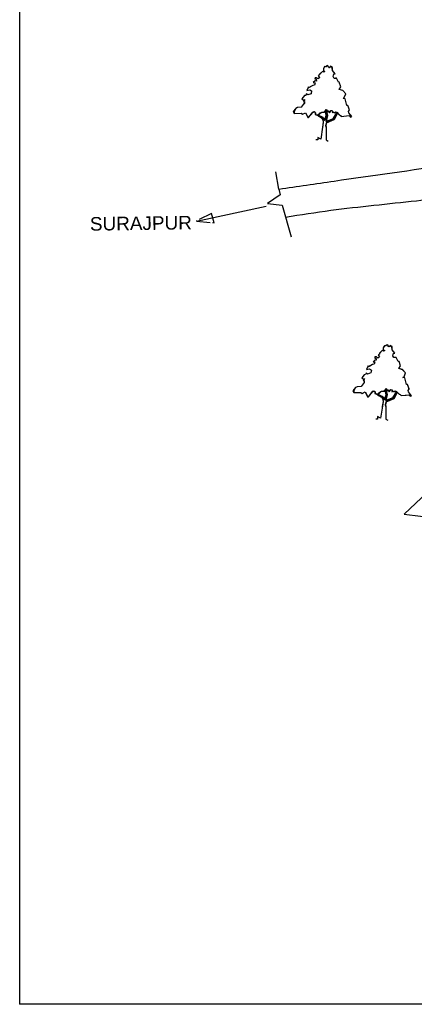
# Model space of a CAD drawing. Extents: x -1681144284 to 869601005, y 729490 to 12991622.
# Tile 1 of 7: x -3006915 to -2576618, y 729490 to 1801332. Entities that reach past the tile are written whole.
import ezdxf

# ---------------------------------------------------------------- set-up
doc = ezdxf.new("R2010")
doc.units = ezdxf.units.MI
doc.header["$MEASUREMENT"] = 0
doc.linetypes.add('CENTER2', pattern=[1.125, 0.75, -0.125, 0.125, -0.125])
doc.styles.add('ARIAL', font='arial.ttf')

# ---------------------------------------------------------------- blocks, each defined once
blk = doc.blocks.new('Tree - type 3 evergreen elevation')
at = {"color": 78}
for points in [[(22.0124, 137.721), (18.5475, 141.5624), (15.5282, 138.2446), (13.8028, 139.3505), (13.3714, 142.1153), (11.2148, 143.2214), (8.1954, 140.4564), (4.7447, 141.0094), (2.1567, 136.0326), (2.1567, 131.6088), (5.6074, 129.9499), (3.0193, 128.2909), (0.4313, 130.5029), (-6.9015, 123.3141), (-6.9015, 121.6552), (-9.9208, 119.9963), (-9.0581, 118.3373), (-6.9015, 115.0195), (-10.7835, 112.2546), (-14.6656, 115.0195), (-16.8222, 114.4665), (-17.6849, 112.2546), (-14.6656, 111.7016), (-14.2342, 107.2778), (-17.6065, 107.8307), (-21.5669, 103.9599), (-17.2536, 103.4069), (-18.9789, 97.8771), (-22.8609, 97.3241), (-27.1743, 94.5593), (-32.3504, 91.7944), (-32.7817, 94.0063), (-36.6638, 85.7116), (-29.7624, 87.3705), (-25.449, 84.6056), (-26.743, 77.9699), (-34.507, 75.205), (-37.9578, 77.4169), (-39.2518, 74.099), (-42.2711, 73.5461), (-44.8592, 70.2282), (-47.8786, 66.3574), (-43.9965, 63.0395), (-41.4085, 64.6985), (-44.3346, 59.8898), (-42.2089, 60.1377), (-42.5159, 55.7849), (-49.6039, 46.4502), (-58.2307, 45.8972), (-62.1127, 43.6853), (-68.5828, 36.4966), (-65.9947, 32.0727), (-50.0352, 32.6257), (-47.0159, 30.4138), (-39.6831, 33.7317), (-34.507, 22.6721), (-32.3504, 22.6721), (-22.4296, 34.8376), (-19.4102, 36.4966), (-17.2536, 33.7317), (-17.2536, 29.8608), (-13.8028, 28.7549), (-9.0581, 28.7549), (-7.3328, 32.6257), (-1.7254, 35.3906), (3.8821, 35.9436), (6.4701, 38.1555), (6.9014, 38.7085), (8.1954, 41.4734), (9.9208, 40.3674), (11.2148, 35.9436), (14.2341, 37.6025), (15.0968, 36.4966), (15.9595, 33.7317), (18.9789, 38.7085), (21.9982, 38.7085), (23.2922, 36.4966), (21.9982, 34.2847), (25.4489, 35.3906), (26.743, 33.7317), (29.7623, 35.9436), (32.7817, 34.8376), (38.8204, 28.7549), (41.4084, 27.6489), (43.5651, 25.437), (61.6813, 27.0959), (65.132, 23.7781), (67.7201, 24.884), (60.8186, 33.7317), (60.3873, 37.0495), (62.544, 40.3674), (58.662, 50.874), (56.5053, 50.874), (52.1919, 66.3574), (47.8785, 66.9103), (50.4665, 69.1222), (53.9172, 77.9699), (47.0158, 85.1586), (38.3891, 87.9235), (42.2711, 94.0063)], [(42.2711, 94.0063), (38.8204, 104.5129), (36.6637, 104.5129), (32.3503, 113.9135), (29.7623, 113.3605), (26.743, 113.3605), (24.5862, 117.7844), (25.8802, 123.8671), (29.331, 123.8671), (22.8609, 131.6088), (21.9982, 137.6916)], [(-12.9401, 28.7549), (-2.588, 22.1191), (0.8626, 17.6953), (1.7253, 11.6125), (0, 0)], [(-9.9208, 28.2019), (0, 23.2251), (3.4507, 19.9072), (4.7447, 15.4834), (8.6267, 27.0959), (6.4701, 37.6025)], [(34.5071, 33.1787), (27.1743, 18.2483), (9.0581, 10.5066), (7.7641, 3.8708), (8.1954, 0)], [(8.1954, 40.3674), (11.2148, 27.6489), (8.1954, 13.8245), (24.5862, 19.9072), (32.7817, 34.2847)]]:
    blk.add_lwpolyline(points, dxfattribs=at)

msp = doc.modelspace()

# ---------------------------------------------------------------- linework, layer by layer
at = {"ltscale": 10}
for p, q in [((-3006915, 1870862), (-3006915, 729490)), ((-2724240, 1616886), (-2727771, 1635769)), ((-2723071, 1610638), (-2736785, 1601347)), ((-2724240, 1616886), (-2723071, 1610638)), ((-2814129, 1582175), (-2738303, 1598179)), ((-2736785, 1601347), (-2720899, 1599376)), ((-2720899, 1599376), (-2710934, 1564970)), ((-2556503, 1292414), (-2587785, 1262990)), ((-2587785, 1262990), (-2551368, 1258473)), ((-2022402, 729490), (-3006915, 729490))]:
    msp.add_line(p, q, dxfattribs=at)
at = {"color": 0}
for p, q in [((-2674780, 1749704), (-2675652, 1747962)), ((-2675652, 1747962), (-2675652, 1745888)), ((-2674439, 1750295), (-2674780, 1749704)), ((-2673471, 1750140), (-2674439, 1750295)), ((-2671406, 1751332), (-2673471, 1750140)), ((-2670395, 1750813), (-2671406, 1751332)), ((-2670193, 1749807), (-2670395, 1750813)), ((-2669384, 1748999), (-2670193, 1749807)), ((-2667969, 1750609), (-2669384, 1748999)), ((-2665947, 1749442), (-2667969, 1750609)), ((-2665947, 1745888), (-2665947, 1749442)), ((-2684808, 1738112), (-2684953, 1736816)), ((-2684953, 1736816), (-2683537, 1736557)), ((-2683537, 1738112), (-2684808, 1738112)), ((-2681718, 1736816), (-2683537, 1738112)), ((-2683537, 1736557), (-2683537, 1734516)), ((-2679898, 1738112), (-2681718, 1736816)), ((-2679898, 1741222), (-2681279, 1740425)), ((-2681279, 1740425), (-2679898, 1738112)), ((-2679738, 1742092), (-2679898, 1741222)), ((-2676461, 1745370), (-2679738, 1742092)), ((-2675248, 1744333), (-2676461, 1745370)), ((-2675652, 1745888), (-2674034, 1745111)), ((-2674034, 1745111), (-2675248, 1744333)), ((-2662914, 1742259), (-2665947, 1745888)), ((-2665138, 1739408), (-2664532, 1742259)), ((-2664127, 1737334), (-2665138, 1739408)), ((-2664532, 1742259), (-2662914, 1742259)), ((-2662408, 1737516), (-2664127, 1737334)), ((-2661463, 1737516), (-2662408, 1737516)), ((-2659477, 1733187), (-2661463, 1737516)), ((-2692029, 1728262), (-2693849, 1724374)), ((-2691831, 1727247), (-2692029, 1728262)), ((-2687379, 1729817), (-2691831, 1727247)), ((-2685559, 1730076), (-2687379, 1729817)), ((-2684751, 1732668), (-2685559, 1730076)), ((-2658668, 1725411), (-2656848, 1728262)), ((-2656848, 1728262), (-2658466, 1733187)), ((-2696478, 1718671), (-2699106, 1715302)), ((-2699106, 1715302), (-2697286, 1713746)), ((-2695062, 1718930), (-2696478, 1718671)), ((-2694456, 1720486), (-2695062, 1718930)), ((-2692838, 1719449), (-2694456, 1720486)), ((-2693849, 1724374), (-2690614, 1725151)), ((-2689199, 1720745), (-2692838, 1719449)), ((-2690614, 1725151), (-2688592, 1723855)), ((-2688592, 1723855), (-2689199, 1720745)), ((-2654596, 1724339), (-2658668, 1725411)), ((-2651389, 1720745), (-2654596, 1724339)), ((-2654220, 1715561), (-2653007, 1716598)), ((-2652198, 1715302), (-2654220, 1715561)), ((-2653007, 1716598), (-2651389, 1720745)), ((-2650176, 1708044), (-2652198, 1715302)), ((-2705778, 1704674), (-2707724, 1701304)), ((-2703959, 1705711), (-2705778, 1704674)), ((-2699915, 1705970), (-2703959, 1705711)), ((-2696381, 1710224), (-2699915, 1705970)), ((-2696073, 1714524), (-2697445, 1712270)), ((-2697445, 1712270), (-2696381, 1712270)), ((-2697286, 1713746), (-2696073, 1714524)), ((-2696381, 1712270), (-2696381, 1710224)), ((-2649165, 1708044), (-2650176, 1708044)), ((-2647237, 1703286), (-2649165, 1708044)), ((-2707724, 1701304), (-2707620, 1699269)), ((-2707636, 1699268), (-2700117, 1699490)), ((-2700117, 1699490), (-2698702, 1698453)), ((-2698702, 1698453), (-2695264, 1700008)), ((-2695264, 1700008), (-2692499, 1694629)), ((-2692499, 1694629), (-2691827, 1694824)), ((-2691827, 1694824), (-2686930, 1700830)), ((-2686930, 1700830), (-2685761, 1701304)), ((-2685761, 1701304), (-2684430, 1699973)), ((-2684430, 1699973), (-2684430, 1698558)), ((-2684430, 1698558), (-2683133, 1697809)), ((-2683133, 1697809), (-2681313, 1697700)), ((-2682729, 1697784), (-2682425, 1697481)), ((-2682729, 1697784), (-2681158, 1696214)), ((-2681549, 1697386), (-2681745, 1697725)), ((-2676663, 1695083), (-2681549, 1697386)), ((-2680909, 1697675), (-2681313, 1698373)), ((-2681313, 1698373), (-2681313, 1697700)), ((-2681158, 1696214), (-2677642, 1694651)), ((-2677472, 1700786), (-2680909, 1697675)), ((-2680909, 1697675), (-2680100, 1699490)), ((-2680100, 1699490), (-2677472, 1700786)), ((-2677642, 1694651), (-2676504, 1692679)), ((-2677472, 1700786), (-2674394, 1700786)), ((-2675045, 1693528), (-2676663, 1695083)), ((-2676663, 1695083), (-2674439, 1691454)), ((-2674439, 1691454), (-2675045, 1693528)), ((-2672559, 1696605), (-2674439, 1691454)), ((-2674394, 1700786), (-2673630, 1702082)), ((-2673630, 1702082), (-2672821, 1703637)), ((-2673630, 1701823), (-2672559, 1696605)), ((-2673630, 1701823), (-2672619, 1696898)), ((-2672821, 1703637), (-2672134, 1703241)), ((-2671406, 1697157), (-2672821, 1703637)), ((-2672821, 1703637), (-2672134, 1703241)), ((-2672821, 1690677), (-2671406, 1697157)), ((-2671406, 1697157), (-2672821, 1690677)), ((-2665138, 1693528), (-2672821, 1690677)), ((-2672821, 1690677), (-2665138, 1693528)), ((-2672134, 1703241), (-2671406, 1701045)), ((-2671406, 1697157), (-2672017, 1699732)), ((-2672013, 1703119), (-2671406, 1701045)), ((-2671406, 1701045), (-2670310, 1702142)), ((-2670310, 1702142), (-2669826, 1701304)), ((-2669182, 1700008), (-2670310, 1702142)), ((-2669826, 1701304), (-2669116, 1700074)), ((-2667674, 1702572), (-2669182, 1700008)), ((-2669116, 1700074), (-2667674, 1702572)), ((-2667674, 1702572), (-2666351, 1702341)), ((-2666351, 1702341), (-2665745, 1701304)), ((-2666351, 1702341), (-2665745, 1701304)), ((-2665745, 1701304), (-2666351, 1700267)), ((-2665745, 1701304), (-2666351, 1700267)), ((-2666351, 1700267), (-2664734, 1700786)), ((-2666351, 1700267), (-2664734, 1700786)), ((-2661297, 1700527), (-2665138, 1693528)), ((-2665138, 1693528), (-2664248, 1695070)), ((-2664734, 1700786), (-2664127, 1700008)), ((-2664734, 1700786), (-2664127, 1700008)), ((-2664127, 1700008), (-2662712, 1701045)), ((-2664127, 1700008), (-2662712, 1701045)), ((-2663925, 1692750), (-2660488, 1699749)), ((-2662712, 1701045), (-2661297, 1700527)), ((-2662712, 1701045), (-2661297, 1700527)), ((-2661297, 1700527), (-2660488, 1699749)), ((-2660488, 1699749), (-2658537, 1697798)), ((-2658537, 1697798), (-2657921, 1697443)), ((-2657921, 1697443), (-2657284, 1697075)), ((-2657284, 1697075), (-2656242, 1696120)), ((-2656242, 1696120), (-2650692, 1696628)), ((-2650692, 1696628), (-2647557, 1696915)), ((-2648356, 1701563), (-2647237, 1703286)), ((-2648154, 1700008), (-2648356, 1701563)), ((-2644919, 1695861), (-2648154, 1700008)), ((-2647557, 1696915), (-2646132, 1695342)), ((-2646132, 1695342), (-2644919, 1695861)), ((-2676624, 1684460), (-2678580, 1671295)), ((-2675854, 1689640), (-2676761, 1683537)), ((-2675854, 1689640), (-2676624, 1684460)), ((-2676504, 1692679), (-2675854, 1689640)), ((-2673024, 1686011), (-2672417, 1689121)), ((-2672821, 1684197), (-2673024, 1686011)), ((-2672821, 1684197), (-2672821, 1670432)), ((-2672417, 1689121), (-2663925, 1692750)), ((-2678580, 1671295), (-2681865, 1673192)), ((-2681865, 1673192), (-2681865, 1670432)), ((-2681865, 1670432), (-2683892, 1670432)), ((-2672821, 1670432), (-2670533, 1669111)), ((-2606260, 1447443), (-2608325, 1446251)), ((-2605250, 1446924), (-2606260, 1447443)), ((-2614753, 1437333), (-2616134, 1436536)), ((-2616134, 1436536), (-2614753, 1434223)), ((-2614593, 1438203), (-2614753, 1437333)), ((-2611315, 1441481), (-2614593, 1438203)), ((-2610102, 1440444), (-2611315, 1441481)), ((-2609635, 1445815), (-2610506, 1444073)), ((-2610506, 1444073), (-2610506, 1441999)), ((-2610506, 1441999), (-2608889, 1441222)), ((-2608889, 1441222), (-2610102, 1440444)), ((-2609293, 1446406), (-2609635, 1445815)), ((-2608325, 1446251), (-2609293, 1446406)), ((-2605047, 1445918), (-2605250, 1446924)), ((-2604239, 1445110), (-2605047, 1445918)), ((-2602823, 1446720), (-2604239, 1445110)), ((-2600801, 1445553), (-2602823, 1446720)), ((-2600801, 1441999), (-2600801, 1445553)), ((-2597769, 1438370), (-2600801, 1441999)), ((-2599993, 1435519), (-2599386, 1438370)), ((-2599386, 1438370), (-2597769, 1438370)), ((-2622233, 1425928), (-2626686, 1423358)), ((-2620414, 1426187), (-2622233, 1425928)), ((-2619605, 1428779), (-2620414, 1426187)), ((-2619662, 1434223), (-2619807, 1432927)), ((-2619807, 1432927), (-2618392, 1432668)), ((-2618392, 1434223), (-2619662, 1434223)), ((-2616572, 1432927), (-2618392, 1434223)), ((-2618392, 1432668), (-2618392, 1430627)), ((-2614753, 1434223), (-2616572, 1432927)), ((-2598982, 1433445), (-2599993, 1435519)), ((-2597263, 1433627), (-2598982, 1433445)), ((-2596318, 1433627), (-2597263, 1433627)), ((-2594331, 1429298), (-2596318, 1433627)), ((-2591703, 1424373), (-2593320, 1429298)), ((-2629917, 1415041), (-2631332, 1414782)), ((-2629310, 1416597), (-2629917, 1415041)), ((-2627693, 1415560), (-2629310, 1416597)), ((-2626884, 1424373), (-2628704, 1420485)), ((-2628704, 1420485), (-2625469, 1421262)), ((-2624053, 1416856), (-2627693, 1415560)), ((-2626686, 1423358), (-2626884, 1424373)), ((-2625469, 1421262), (-2623447, 1419966)), ((-2623447, 1419966), (-2624053, 1416856)), ((-2593523, 1421522), (-2591703, 1424373)), ((-2589450, 1420450), (-2593523, 1421522)), ((-2586244, 1416856), (-2589450, 1420450)), ((-2587861, 1412709), (-2586244, 1416856)), ((-2631236, 1406335), (-2634769, 1402081)), ((-2631332, 1414782), (-2633961, 1411413)), ((-2633961, 1411413), (-2632141, 1409857)), ((-2630928, 1410635), (-2632299, 1408381)), ((-2632299, 1408381), (-2631236, 1408381)), ((-2632141, 1409857), (-2630928, 1410635)), ((-2631236, 1408381), (-2631236, 1406335)), ((-2589074, 1411672), (-2587861, 1412709)), ((-2587052, 1411413), (-2589074, 1411672)), ((-2585031, 1404155), (-2587052, 1411413)), ((-2584020, 1404155), (-2585031, 1404155)), ((-2582091, 1399397), (-2584020, 1404155)), ((-2640633, 1400785), (-2642578, 1397415)), ((-2642578, 1397415), (-2642475, 1395380)), ((-2642490, 1395379), (-2634971, 1395601)), ((-2638813, 1401822), (-2640633, 1400785)), ((-2634769, 1402081), (-2638813, 1401822)), ((-2634971, 1395601), (-2633556, 1394564)), ((-2633556, 1394564), (-2630119, 1396119)), ((-2630119, 1396119), (-2627354, 1390740)), ((-2626682, 1390935), (-2621784, 1396941)), ((-2621784, 1396941), (-2620616, 1397415)), ((-2620616, 1397415), (-2619285, 1396084)), ((-2619285, 1396084), (-2619285, 1394668)), ((-2619285, 1394668), (-2617987, 1393920)), ((-2617987, 1393920), (-2616168, 1393811)), ((-2617583, 1393895), (-2617280, 1393592)), ((-2617583, 1393895), (-2616013, 1392325)), ((-2616403, 1393497), (-2616599, 1393836)), ((-2611517, 1391194), (-2616403, 1393497)), ((-2615763, 1393786), (-2616168, 1394484)), ((-2616168, 1394484), (-2616168, 1393811)), ((-2612326, 1396897), (-2615763, 1393786)), ((-2615763, 1393786), (-2614955, 1395601)), ((-2614955, 1395601), (-2612326, 1396897)), ((-2612326, 1396897), (-2609249, 1396897)), ((-2609249, 1396897), (-2608485, 1398193)), ((-2608485, 1398193), (-2607676, 1399748)), ((-2608485, 1397934), (-2607414, 1392716)), ((-2608485, 1397934), (-2607474, 1393009)), ((-2607676, 1399748), (-2606989, 1399352)), ((-2606260, 1393268), (-2607676, 1399748)), ((-2607676, 1399748), (-2606989, 1399352)), ((-2606989, 1399352), (-2606260, 1397156)), ((-2606260, 1393268), (-2606872, 1395843)), ((-2606867, 1399230), (-2606260, 1397156)), ((-2606260, 1397156), (-2605164, 1398253)), ((-2605164, 1398253), (-2604681, 1397415)), ((-2604036, 1396119), (-2605164, 1398253)), ((-2604681, 1397415), (-2603970, 1396185)), ((-2602528, 1398683), (-2604036, 1396119)), ((-2603970, 1396185), (-2602528, 1398683)), ((-2602528, 1398683), (-2601206, 1398452)), ((-2601206, 1398452), (-2600599, 1397415)), ((-2601206, 1398452), (-2600599, 1397415)), ((-2600599, 1397415), (-2601206, 1396378)), ((-2600599, 1397415), (-2601206, 1396378)), ((-2601206, 1396378), (-2599588, 1396897)), ((-2601206, 1396378), (-2599588, 1396897)), ((-2596151, 1396638), (-2599993, 1389639)), ((-2599588, 1396897), (-2598982, 1396119)), ((-2599588, 1396897), (-2598982, 1396119)), ((-2598982, 1396119), (-2597566, 1397156)), ((-2598982, 1396119), (-2597566, 1397156)), ((-2598779, 1388861), (-2595342, 1395860)), ((-2597566, 1397156), (-2596151, 1396638)), ((-2597566, 1397156), (-2596151, 1396638)), ((-2596151, 1396638), (-2595342, 1395860)), ((-2595342, 1395860), (-2593391, 1393909)), ((-2593391, 1393909), (-2592776, 1393554)), ((-2592776, 1393554), (-2592138, 1393186)), ((-2583211, 1397674), (-2582091, 1399397)), ((-2583009, 1396119), (-2583211, 1397674)), ((-2579774, 1391972), (-2583009, 1396119)), ((-2627354, 1390740), (-2626682, 1390935)), ((-2616013, 1392325), (-2612497, 1390762)), ((-2612497, 1390762), (-2611358, 1388790)), ((-2610709, 1385751), (-2611615, 1379648)), ((-2609900, 1389639), (-2611517, 1391194)), ((-2611517, 1391194), (-2609293, 1387565)), ((-2610709, 1385751), (-2611478, 1380571)), ((-2611358, 1388790), (-2610709, 1385751)), ((-2609293, 1387565), (-2609900, 1389639)), ((-2607414, 1392716), (-2609293, 1387565)), ((-2607878, 1382122), (-2607271, 1385232)), ((-2607676, 1386788), (-2606260, 1393268)), ((-2606260, 1393268), (-2607676, 1386788)), ((-2599993, 1389639), (-2607676, 1386788)), ((-2607676, 1386788), (-2599993, 1389639)), ((-2607271, 1385232), (-2598779, 1388861)), ((-2599993, 1389639), (-2599102, 1391181)), ((-2592138, 1393186), (-2591096, 1392231)), ((-2591096, 1392231), (-2585546, 1392739)), ((-2585546, 1392739), (-2582412, 1393026)), ((-2582412, 1393026), (-2580987, 1391453)), ((-2580987, 1391453), (-2579774, 1391972)), ((-2611478, 1380571), (-2613434, 1367406)), ((-2607676, 1380308), (-2607878, 1382122)), ((-2607676, 1380308), (-2607676, 1366544)), ((-2616719, 1366544), (-2618747, 1366544)), ((-2613434, 1367406), (-2616719, 1369303)), ((-2616719, 1369303), (-2616719, 1366544)), ((-2607676, 1366544), (-2605387, 1365222))]:
    msp.add_line(p, q, dxfattribs=at)
at = {"linetype": 'CENTER2', "ltscale": 20000}
for p, q in [((-2797609, 1590229), (-2814129, 1582175)), ((-2794736, 1580237), (-2797609, 1590229)), ((-2814129, 1582175), (-2794736, 1580237))]:
    msp.add_line(p, q, dxfattribs=at)
at = {"ltscale": 10}
msp.add_spline([(-2724240, 1616886), (-2664012, 1625709), (-2537410, 1643610), (-2369151, 1668565), (-2226932, 1696851), (-2135099, 1722120)], degree=3, dxfattribs=at)
msp.add_open_spline([(-2425192, 1621641), (-2450787, 1618318), (-2500363, 1611882), (-2581188, 1602931), (-2653088, 1595962), (-2700570, 1588729), (-2717069, 1586151)], degree=3, knots=[0, 0, 0, 0, 77425.96585933, 149970.22370411, 243964.8919638, 294052.79323879, 294052.79323879, 294052.79323879, 294052.79323879], dxfattribs=at)

# ---------------------------------------------------------------- block references
at = {"ltscale": 20, "xscale": 468.7499997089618, "yscale": 468.7499997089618, "zscale": 468.7499997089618}
for p in [(-2676663, 1684197), (-2611517, 1380308)]:
    msp.add_blockref('Tree - type 3 evergreen elevation', p, dxfattribs=at)

# ---------------------------------------------------------------- texts
at = {"color": 0, "insert": (-2930429, 1586416), "char_height": 14765.62, "width": 120986.33, "attachment_point": 1, "rotation": 0.746995, "style": 'ARIAL'}
msp.add_mtext('\\pt14765.625;SURAJPUR', dxfattribs=at)

doc.saveas('drawing.dxf')
